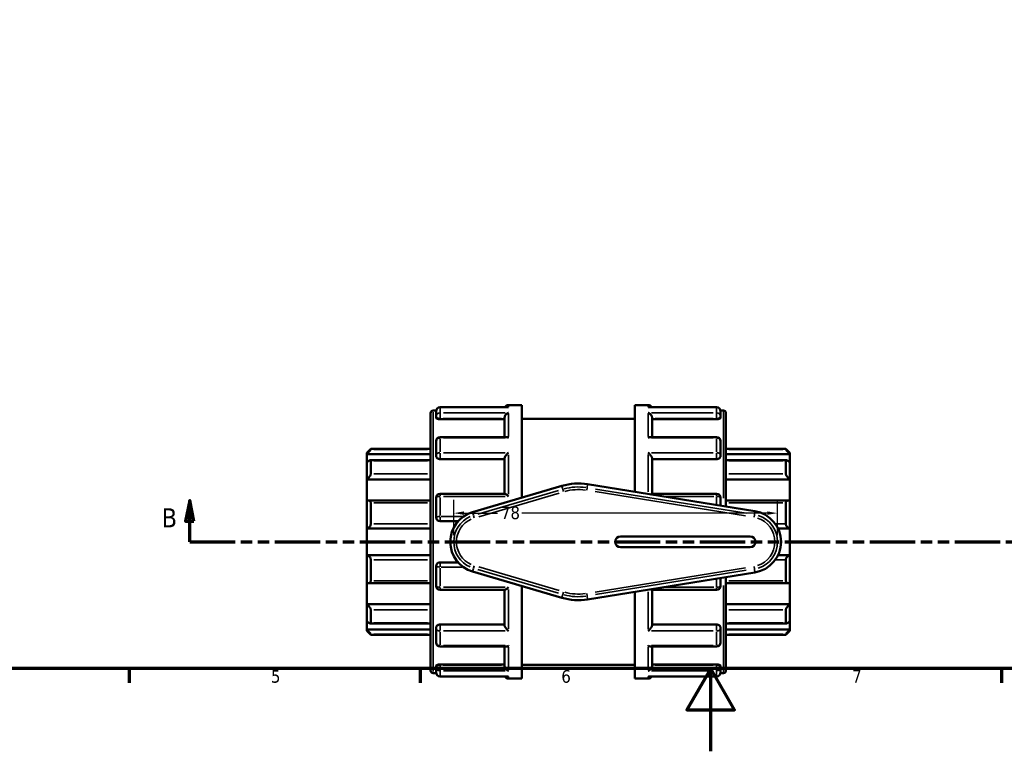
# Model space of a CAD drawing. Header units: millimetres. Extents: x 0 to 900, y -246 to 612.
# Tile 3 of 10: x 254 to 491, y 0 to 176. Entities that reach past the tile are written whole.
import ezdxf

# ---------------------------------------------------------------- set-up
doc = ezdxf.new("R2010")
doc.units = ezdxf.units.MM
doc.linetypes.add('DOUBLE_DASH_CHAIN', pattern=[1.2403, 0.6614, -0.0827, 0.1654, -0.0827, 0.1654, -0.0827])
for name, color, linetype, lineweight in [('Border (ANSI)', 7, 'Continuous', 70), ('Dimension (ANSI)', 7, 'Continuous', 25), ('Section Line (ANSI)', 7, 'DOUBLE_DASH_CHAIN', 70), ('Visible (ANSI)', 7, 'Continuous', 50), ('Visible Narrow (ANSI)', 7, 'Continuous', 35)]:
    doc.layers.add(name, color=color, linetype=linetype, lineweight=lineweight)
doc.styles.add('Label Text (ANSI)', font='tahoma.ttf')
doc.styles.add('Note Text (ANSI)', font='tahoma.ttf')
doc.dimstyles.new('Default - mm (ANSI)', dxfattribs={"dimtxt": 3.048, "dimasz": 2.5, "dimexe": 3.175, "dimexo": 1.6002, "dimgap": 0.8, "dimtad": 0, "dimtoh": 1, "dimrnd": 1e-08, "dimzin": 4, "dimdsep": 46, "dimtxsty": 'Note Text (ANSI)', "dimcen": 0.09, "dimdle": 10, "dimclrd": 256, "dimclre": 256, "dimclrt": 256, "dimadec": 1, "dimazin": 1, "dimtfac": 1, "dimtofl": 0, "dimtmove": 0, "dimatfit": 3, "dimfxl": 1, "dimtolj": 1, "dimtzin": 4, "dimlwd": -1, "dimlwe": -1, "dimarcsym": 0})

# ---------------------------------------------------------------- blocks, each defined once
blk = doc.blocks.new('Borders Default Border')
at = {"layer": 'Border (ANSI)'}
for p, q in [((280.33, 20), (280.33, 16.55)), ((350.42, 20), (350.42, 16.55)), ((490.58, 20), (490.58, 16.55))]:
    blk.add_line(p, q, dxfattribs=at)
at = {"layer": 'Border (ANSI)', "flags": 128}
for points in [[(20, 20), (20, 574), (821, 574), (821, 20), (20, 20)], [(420.5, 0), (420.5, 20), (414.73, 10), (426.27, 10), (420.5, 20)]]:
    blk.add_lwpolyline(points, dxfattribs=at)
at = {"layer": 'Border (ANSI)', "char_height": 3.05, "attachment_point": 7, "style": 'Note Text (ANSI)'}
for s, insert in [('5', (314.48, 16.49)), ('6', (384.49, 16.49)), ('7', (454.6, 16.55))]:
    blk.add_mtext(s, dxfattribs=dict(at, insert=insert))
blk = doc.blocks.new('2dTransSection0')
at = {"layer": 'Section Line (ANSI)', "linetype": 'Continuous'}
for p, q in [((294.9, 60.53), (293.9, 55.53)), ((294.9, 55.53), (294.9, 60.53)), ((295.9, 55.53), (294.9, 60.53)), ((293.9, 55.53), (295.9, 55.53)), ((294.9, 50.53), (294.9, 55.53)), ((294.9, 50.53), (305.8, 50.53))]:
    blk.add_line(p, q, dxfattribs=at)
at = {"layer": 'Section Line (ANSI)', "linetype": 'DOUBLE_DASH_CHAIN', "ltscale": 16.526573}
blk.add_line((294.9, 50.53), (613.27, 50.53), dxfattribs=at)
at = {"layer": 'Section Line (ANSI)', "linetype": 'Continuous', "flags": 128}
blk.add_lwpolyline([(295.9, 55.53), (294.9, 60.53), (293.9, 55.53), (295.9, 55.53)], dxfattribs=at)
at = {"layer": 'Section Line (ANSI)'}
blk.add_solid([(295.9, 55.53), (294.9, 60.53), (293.9, 55.53), (295.9, 55.53)], dxfattribs=at)
at = {"layer": 'Section Line (ANSI)', "insert": (288.15, 54.03), "char_height": 4.57, "attachment_point": 7, "style": 'Label Text (ANSI)'}
blk.add_mtext('B', dxfattribs=at)
blk = doc.blocks.new('*D12')
at = {"layer": 'Defpoints', "color": 0, "transparency": 16777216}
for p in [(358.55, 57.45), (358.55, 50.53), (436.62, 50.53)]:
    blk.add_point(p, dxfattribs=at)
at = {"layer": 'Dimension (ANSI)', "transparency": 16777216}
for p, q in [((358.55, 52.13), (358.55, 60.63)), ((436.62, 52.13), (436.62, 60.63)), ((361.05, 57.45), (369.14, 57.45)), ((434.12, 57.45), (374.96, 57.45))]:
    blk.add_line(p, q, dxfattribs=at)
for points in [[(361.05, 57.87), (361.05, 57.04), (358.55, 57.45)], [(434.12, 57.87), (434.12, 57.04), (436.62, 57.45)]]:
    blk.add_solid(points, dxfattribs=at)
at = {"layer": 'Dimension (ANSI)', "transparency": 16777216, "insert": (369.94, 59.05), "char_height": 3.048, "attachment_point": 1, "style": 'Note Text (ANSI)'}
blk.add_mtext('\\A1;78', dxfattribs=at)

msp = doc.modelspace()

# ---------------------------------------------------------------- linework, layer by layer
at = {"layer": 'Visible (ANSI)'}
for p, q in [((371.764, 83.529), (374.984, 83.529)), ((374.984, 61.19), (374.984, 83.529)), ((402.184, 62.58), (402.184, 83.529)), ((402.184, 83.529), (405.404, 83.529)), ((352.984, 19.489), (352.984, 81.569)), ((353.624, 82.209), (354.323, 82.209)), ((354.304, 80.755), (354.304, 82.019)), ((354.304, 80.755), (354.304, 80.438)), ((371.589, 82.979), (355.264, 82.979)), ((421.904, 82.979), (405.578, 82.979)), ((422.845, 82.209), (423.544, 82.209)), ((422.864, 82.019), (422.864, 80.755)), ((422.864, 80.438), (422.864, 80.755)), ((424.184, 81.569), (424.184, 59.027)), ((355.264, 80.102), (370.804, 80.102)), ((370.804, 75.805), (370.804, 80.423)), ((374.984, 80.229), (402.184, 80.229)), ((406.364, 75.805), (406.364, 80.423)), ((421.904, 80.102), (406.364, 80.102)), ((354.304, 71.392), (354.304, 74.845)), ((371.146, 75.805), (355.264, 75.805)), ((421.904, 75.805), (406.022, 75.805)), ((422.864, 74.845), (422.864, 71.392)), ((337.584, 71.969), (338.544, 72.929)), ((337.584, 71.68), (337.584, 71.969)), ((337.584, 71.68), (352.984, 71.68)), ((337.584, 69.702), (337.584, 71.68)), ((338.544, 72.929), (338.544, 72.769)), ((338.544, 72.929), (352.984, 72.929)), ((354.304, 71.392), (354.304, 71.209)), ((422.864, 71.209), (422.864, 71.392)), ((424.184, 72.929), (438.624, 72.929)), ((439.584, 71.68), (424.184, 71.68)), ((438.624, 72.769), (438.624, 72.929)), ((439.584, 71.969), (438.624, 72.929)), ((439.584, 71.969), (439.584, 71.68)), ((439.584, 71.68), (439.584, 69.702)), ((337.584, 65.579), (337.584, 69.702)), ((352.984, 70.213), (338.427, 70.213)), ((338.544, 70.092), (338.544, 66.951)), ((355.264, 70.461), (370.804, 70.461)), ((370.804, 62.116), (370.804, 70.654)), ((406.364, 62.116), (406.364, 70.654)), ((421.904, 70.461), (406.364, 70.461)), ((438.741, 70.213), (424.184, 70.213)), ((438.624, 66.951), (438.624, 70.092)), ((439.584, 69.702), (439.584, 65.579)), ((337.584, 65.579), (352.984, 65.579)), ((337.584, 60.401), (337.584, 65.579)), ((431.174, 57.898), (390.826, 64.414)), ((439.584, 65.579), (424.184, 65.579)), ((439.584, 65.579), (439.584, 60.401)), ((370.863, 62.116), (355.264, 62.116)), ((384.617, 64.022), (363.078, 57.69)), ((421.904, 62.116), (406.305, 62.116)), ((337.584, 53.729), (337.584, 60.401)), ((352.984, 60.499), (338.005, 60.499)), ((338.544, 59.942), (338.544, 54.86)), ((354.304, 56.439), (354.304, 61.156)), ((422.864, 61.156), (422.864, 59.24)), ((439.163, 60.499), (424.184, 60.499)), ((438.624, 54.86), (438.624, 59.942)), ((439.584, 60.401), (439.584, 53.729)), ((355.264, 55.479), (359.596, 55.479)), ((337.584, 53.729), (352.984, 53.729)), ((337.584, 47.329), (337.584, 53.729)), ((439.584, 53.729), (436.728, 53.729)), ((439.584, 53.729), (439.584, 47.329)), ((429.984, 51.849), (398.784, 51.849)), ((398.784, 49.209), (429.984, 49.209)), ((337.584, 40.657), (337.584, 47.329)), ((337.584, 47.329), (352.984, 47.329)), ((338.544, 46.197), (338.544, 41.115)), ((359.596, 45.579), (355.264, 45.579)), ((439.584, 47.329), (436.728, 47.329)), ((438.624, 41.115), (438.624, 46.197)), ((439.584, 47.329), (439.584, 40.657)), ((354.304, 39.902), (354.304, 44.619)), ((363.078, 43.367), (384.617, 37.035)), ((390.826, 36.644), (431.174, 43.16)), ((337.584, 35.479), (337.584, 40.657)), ((338.005, 40.559), (352.984, 40.559)), ((422.864, 41.818), (422.864, 39.902)), ((424.184, 42.031), (424.184, 19.489)), ((424.184, 40.559), (439.163, 40.559)), ((439.584, 40.657), (439.584, 35.479)), ((355.264, 38.942), (370.863, 38.942)), ((370.804, 30.403), (370.804, 38.942)), ((374.984, 17.529), (374.984, 39.867)), ((402.184, 17.529), (402.184, 38.478)), ((406.305, 38.942), (421.904, 38.942)), ((406.364, 30.403), (406.364, 38.942)), ((337.584, 35.479), (352.984, 35.479)), ((337.584, 31.355), (337.584, 35.479)), ((338.544, 34.107), (338.544, 30.966)), ((439.584, 35.479), (424.184, 35.479)), ((438.624, 30.966), (438.624, 34.107)), ((439.584, 35.479), (439.584, 31.355)), ((337.584, 29.378), (337.584, 31.355)), ((439.584, 31.355), (439.584, 29.378)), ((337.584, 29.378), (352.984, 29.378)), ((337.584, 29.089), (337.584, 29.378)), ((337.584, 29.089), (338.544, 28.129)), ((338.427, 30.844), (352.984, 30.844)), ((354.304, 29.849), (354.304, 29.665)), ((354.304, 26.212), (354.304, 29.665)), ((355.264, 30.597), (370.804, 30.597)), ((421.904, 30.597), (406.364, 30.597)), ((422.864, 29.665), (422.864, 29.849)), ((422.864, 29.665), (422.864, 26.212)), ((424.184, 30.844), (438.741, 30.844)), ((439.584, 29.378), (424.184, 29.378)), ((439.584, 29.089), (438.624, 28.129)), ((439.584, 29.378), (439.584, 29.089)), ((338.544, 28.289), (338.544, 28.129)), ((338.544, 28.129), (352.984, 28.129)), ((424.184, 28.129), (438.624, 28.129)), ((438.624, 28.129), (438.624, 28.289)), ((355.264, 25.252), (371.146, 25.252)), ((370.804, 20.634), (370.804, 25.252)), ((406.022, 25.252), (421.904, 25.252)), ((406.364, 20.634), (406.364, 25.252)), ((354.304, 20.62), (354.304, 20.302)), ((354.304, 19.039), (354.304, 20.302)), ((355.264, 20.955), (370.804, 20.955)), ((374.984, 20.829), (402.184, 20.829)), ((421.904, 20.955), (406.364, 20.955)), ((422.864, 20.302), (422.864, 20.62)), ((422.864, 20.302), (422.864, 19.039)), ((353.624, 18.849), (354.323, 18.849)), ((355.264, 18.079), (371.589, 18.079)), ((371.764, 17.529), (374.984, 17.529)), ((402.184, 17.529), (405.404, 17.529)), ((405.578, 18.079), (421.904, 18.079)), ((422.845, 18.849), (423.544, 18.849))]:
    msp.add_line(p, q, dxfattribs=at)
for centre, radius, start, end in [((371.764, 82.569), 0.96, 90, 154.70335), ((405.404, 82.569), 0.96, 25.29665, 90), ((353.624, 81.569), 0.64, 90, 180), ((355.264, 82.019), 0.96, 90, 180), ((421.904, 82.019), 0.96, 0, 90), ((423.544, 81.569), 0.64, 0, 90), ((355.264, 74.845), 0.96, 90, 180), ((421.904, 74.845), 0.96, 0, 90), ((388.584, 50.529), 14.065, 80.82675, 106.38267), ((355.264, 61.156), 0.96, 90, 180), ((421.904, 61.156), 0.96, 0, 90), ((365.184, 50.529), 7.465, 106.38267, 253.61733), ((429.984, 50.529), 7.465, 279.17325, 80.82675), ((355.264, 56.439), 0.96, 180, 270), ((398.784, 50.529), 1.32, 90, 270), ((429.984, 50.529), 1.32, 270, 90), ((355.264, 44.619), 0.96, 90, 180), ((355.264, 39.902), 0.96, 180, 270), ((421.904, 39.902), 0.96, 270, 0), ((388.584, 50.529), 14.065, 253.61733, 279.17325), ((355.264, 26.212), 0.96, 180, 270), ((421.904, 26.212), 0.96, 270, 0), ((353.624, 19.489), 0.64, 180, 270), ((355.264, 19.039), 0.96, 180, 270), ((421.904, 19.039), 0.96, 270, 0), ((423.544, 19.489), 0.64, 270, 0), ((371.764, 18.489), 0.96, 205.29665, 270), ((405.404, 18.489), 0.96, 270, 334.70335)]:
    msp.add_arc(centre, radius, start, end, dxfattribs=at)
for points, knots in [([(370.804, 80.423), (370.804, 80.508), (370.817, 80.595), (370.867, 80.781), (370.907, 80.876), (371.022, 81.084), (371.101, 81.19), (371.272, 81.371), (371.364, 81.447), (371.556, 81.574), (371.658, 81.625), (371.761, 81.66), (371.762, 81.66), (371.764, 81.661)], [0, 0, 0, 0, 0.02699288, 0.02699288, 0.05796193, 0.05796193, 0.0992123, 0.0992123, 0.14004962, 0.14004962, 0.18293512, 0.18293512, 0.18355319, 0.18355319, 0.18355319, 0.18355319]), ([(371.764, 82.963), (371.762, 82.963), (371.761, 82.963), (371.703, 82.974), (371.646, 82.979), (371.589, 82.979)], [-0.000624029, -0.000624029, -0.000624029, -0.000624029, 0, 0, 0.024267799, 0.024267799, 0.024267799, 0.024267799]), ([(405.578, 82.979), (405.522, 82.979), (405.465, 82.974), (405.407, 82.963), (405.405, 82.963), (405.404, 82.963)], [0.15890011, 0.15890011, 0.15890011, 0.15890011, 0.182935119, 0.182935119, 0.183553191, 0.183553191, 0.183553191, 0.183553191]), ([(405.404, 81.661), (405.405, 81.66), (405.407, 81.66), (405.508, 81.625), (405.608, 81.576), (405.797, 81.452), (405.888, 81.377), (406.059, 81.199), (406.14, 81.093), (406.257, 80.885), (406.298, 80.789), (406.35, 80.602), (406.363, 80.515), (406.364, 80.428), (406.364, 80.425), (406.364, 80.423)], [-0.00062403, -0.00062403, -0.00062403, -0.00062403, 0, 0, 0.04256749, 0.04256749, 0.083165, 0.083165, 0.1251956, 0.1251956, 0.15665899, 0.15665899, 0.18394205, 0.18394205, 0.18468882, 0.18468882, 0.18468882, 0.18468882]), ([(355.264, 80.102), (355.143, 80.102), (355.015, 80.111), (354.779, 80.146), (354.672, 80.173), (354.501, 80.233), (354.426, 80.271), (354.328, 80.354), (354.304, 80.397), (354.304, 80.438)], [0, 0, 0, 0, 0.03612276, 0.03612276, 0.07224551, 0.07224551, 0.10900719, 0.10900719, 0.14576886, 0.14576886, 0.14576886, 0.14576886]), ([(422.864, 80.438), (422.864, 80.397), (422.84, 80.354), (422.741, 80.271), (422.667, 80.233), (422.496, 80.173), (422.388, 80.146), (422.153, 80.111), (422.024, 80.102), (421.904, 80.102)], [0.14613978, 0.14613978, 0.14613978, 0.14613978, 0.18290145, 0.18290145, 0.21966313, 0.21966313, 0.25578588, 0.25578588, 0.29190864, 0.29190864, 0.29190864, 0.29190864]), ([(371.764, 75.574), (371.762, 75.575), (371.761, 75.576), (371.66, 75.642), (371.56, 75.696), (371.37, 75.772), (371.28, 75.796), (371.179, 75.804), (371.162, 75.805), (371.146, 75.805)], [-0.000624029, -0.000624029, -0.000624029, -0.000624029, 0, 0, 0.042567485, 0.042567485, 0.083164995, 0.083164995, 0.091324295, 0.091324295, 0.091324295, 0.091324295]), ([(406.022, 75.805), (406.008, 75.805), (405.995, 75.805), (405.896, 75.798), (405.804, 75.774), (405.611, 75.698), (405.51, 75.643), (405.407, 75.576), (405.405, 75.575), (405.404, 75.574)], [0.092483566, 0.092483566, 0.092483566, 0.092483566, 0.099212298, 0.099212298, 0.140049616, 0.140049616, 0.182935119, 0.182935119, 0.183553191, 0.183553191, 0.183553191, 0.183553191]), ([(338.544, 72.769), (338.544, 72.761), (338.537, 72.745), (338.509, 72.701), (338.489, 72.672), (338.411, 72.57), (338.336, 72.481), (338.163, 72.283), (338.048, 72.158), (337.814, 71.911), (337.695, 71.79), (337.584, 71.68)], [0.18102221, 0.18102221, 0.18102221, 0.18102221, 0.20143776, 0.20143776, 0.22185331, 0.22185331, 0.26268442, 0.26268442, 0.31236442, 0.31236442, 0.3590186, 0.3590186, 0.3590186, 0.3590186]), ([(355.264, 70.461), (355.143, 70.461), (355.015, 70.48), (354.779, 70.557), (354.672, 70.614), (354.501, 70.747), (354.426, 70.832), (354.328, 71.016), (354.304, 71.116), (354.304, 71.209)], [0, 0, 0, 0, 0.03612276, 0.03612276, 0.07224551, 0.07224551, 0.10900719, 0.10900719, 0.14576886, 0.14576886, 0.14576886, 0.14576886]), ([(370.804, 70.654), (370.804, 70.712), (370.817, 70.778), (370.867, 70.932), (370.907, 71.019), (371.022, 71.222), (371.101, 71.337), (371.272, 71.553), (371.364, 71.655), (371.556, 71.846), (371.658, 71.936), (371.761, 72.015), (371.762, 72.016), (371.764, 72.017)], [0, 0, 0, 0, 0.02699288, 0.02699288, 0.05796193, 0.05796193, 0.0992123, 0.0992123, 0.14004962, 0.14004962, 0.18293512, 0.18293512, 0.18355319, 0.18355319, 0.18355319, 0.18355319]), ([(405.404, 72.017), (405.405, 72.016), (405.407, 72.015), (405.508, 71.937), (405.608, 71.849), (405.797, 71.662), (405.888, 71.562), (406.059, 71.347), (406.14, 71.231), (406.257, 71.026), (406.298, 70.939), (406.35, 70.784), (406.363, 70.717), (406.364, 70.657), (406.364, 70.656), (406.364, 70.654)], [-0.00062403, -0.00062403, -0.00062403, -0.00062403, 0, 0, 0.04256749, 0.04256749, 0.083165, 0.083165, 0.1251956, 0.1251956, 0.15665899, 0.15665899, 0.18394205, 0.18394205, 0.18468882, 0.18468882, 0.18468882, 0.18468882]), ([(422.864, 71.209), (422.864, 71.116), (422.84, 71.016), (422.741, 70.832), (422.667, 70.747), (422.496, 70.614), (422.388, 70.557), (422.153, 70.48), (422.024, 70.461), (421.904, 70.461)], [0.14613978, 0.14613978, 0.14613978, 0.14613978, 0.18290145, 0.18290145, 0.21966313, 0.21966313, 0.25578588, 0.25578588, 0.29190864, 0.29190864, 0.29190864, 0.29190864]), ([(439.584, 71.68), (439.473, 71.79), (439.354, 71.911), (439.119, 72.158), (439.005, 72.283), (438.831, 72.481), (438.757, 72.57), (438.679, 72.672), (438.659, 72.701), (438.631, 72.745), (438.624, 72.761), (438.624, 72.769)], [0.34517896, 0.34517896, 0.34517896, 0.34517896, 0.39183314, 0.39183314, 0.44151314, 0.44151314, 0.48234424, 0.48234424, 0.50275979, 0.50275979, 0.52317534, 0.52317534, 0.52317534, 0.52317534]), ([(337.584, 69.702), (337.695, 69.8), (337.814, 69.897), (338.048, 70.063), (338.163, 70.131), (338.336, 70.204), (338.411, 70.221), (338.489, 70.204), (338.509, 70.192), (338.537, 70.152), (338.544, 70.125), (338.544, 70.092)], [0.34517896, 0.34517896, 0.34517896, 0.34517896, 0.39183314, 0.39183314, 0.44151314, 0.44151314, 0.48234424, 0.48234424, 0.50275979, 0.50275979, 0.52317534, 0.52317534, 0.52317534, 0.52317534]), ([(438.624, 70.092), (438.624, 70.125), (438.631, 70.152), (438.659, 70.192), (438.679, 70.204), (438.757, 70.221), (438.831, 70.204), (439.005, 70.131), (439.119, 70.063), (439.354, 69.897), (439.473, 69.8), (439.584, 69.702)], [0.18102221, 0.18102221, 0.18102221, 0.18102221, 0.20143776, 0.20143776, 0.22185331, 0.22185331, 0.26268442, 0.26268442, 0.31236442, 0.31236442, 0.3590186, 0.3590186, 0.3590186, 0.3590186]), ([(338.544, 66.951), (338.544, 66.905), (338.537, 66.853), (338.509, 66.741), (338.489, 66.682), (338.411, 66.5), (338.336, 66.373), (338.163, 66.126), (338.048, 65.991), (337.814, 65.758), (337.695, 65.658), (337.584, 65.579)], [0.18102221, 0.18102221, 0.18102221, 0.18102221, 0.20143776, 0.20143776, 0.22185331, 0.22185331, 0.26268442, 0.26268442, 0.31236442, 0.31236442, 0.3590186, 0.3590186, 0.3590186, 0.3590186]), ([(439.584, 65.579), (439.473, 65.658), (439.354, 65.758), (439.119, 65.991), (439.005, 66.126), (438.831, 66.373), (438.757, 66.5), (438.679, 66.682), (438.659, 66.741), (438.631, 66.853), (438.624, 66.905), (438.624, 66.951)], [0.34517896, 0.34517896, 0.34517896, 0.34517896, 0.39183314, 0.39183314, 0.44151314, 0.44151314, 0.48234424, 0.48234424, 0.50275979, 0.50275979, 0.52317534, 0.52317534, 0.52317534, 0.52317534]), ([(371.764, 61.474), (371.762, 61.475), (371.761, 61.477), (371.66, 61.573), (371.56, 61.664), (371.37, 61.823), (371.28, 61.894), (371.109, 62.014), (371.028, 62.063), (370.922, 62.107), (370.889, 62.116), (370.863, 62.116)], [-0.00062403, -0.00062403, -0.00062403, -0.00062403, 0, 0, 0.04256749, 0.04256749, 0.083165, 0.083165, 0.1251956, 0.1251956, 0.14961185, 0.14961185, 0.14961185, 0.14961185]), ([(406.305, 62.116), (406.28, 62.116), (406.248, 62.107), (406.148, 62.067), (406.072, 62.022), (405.989, 61.965)], [0.034748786, 0.034748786, 0.034748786, 0.034748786, 0.05796193, 0.05796193, 0.097806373, 0.097806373, 0.097806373, 0.097806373]), ([(337.584, 60.401), (337.695, 60.45), (337.814, 60.484), (338.048, 60.507), (338.163, 60.491), (338.336, 60.411), (338.411, 60.351), (338.489, 60.221), (338.509, 60.172), (338.537, 60.063), (338.544, 60.004), (338.544, 59.942)], [0.34517896, 0.34517896, 0.34517896, 0.34517896, 0.39183314, 0.39183314, 0.44151314, 0.44151314, 0.48234424, 0.48234424, 0.50275979, 0.50275979, 0.52317534, 0.52317534, 0.52317534, 0.52317534]), ([(438.624, 59.942), (438.624, 60.004), (438.631, 60.063), (438.659, 60.172), (438.679, 60.221), (438.757, 60.351), (438.831, 60.411), (439.005, 60.491), (439.119, 60.507), (439.354, 60.484), (439.473, 60.45), (439.584, 60.401)], [0.18102221, 0.18102221, 0.18102221, 0.18102221, 0.20143776, 0.20143776, 0.22185331, 0.22185331, 0.26268442, 0.26268442, 0.31236442, 0.31236442, 0.3590186, 0.3590186, 0.3590186, 0.3590186]), ([(338.544, 54.86), (338.544, 54.793), (338.537, 54.725), (338.509, 54.589), (338.489, 54.521), (338.411, 54.329), (338.336, 54.213), (338.163, 54.011), (338.048, 53.918), (337.814, 53.788), (337.695, 53.748), (337.584, 53.729)], [0.18102221, 0.18102221, 0.18102221, 0.18102221, 0.20143776, 0.20143776, 0.22185331, 0.22185331, 0.26268442, 0.26268442, 0.31236442, 0.31236442, 0.3590186, 0.3590186, 0.3590186, 0.3590186]), ([(439.584, 53.729), (439.473, 53.748), (439.354, 53.788), (439.119, 53.918), (439.005, 54.011), (438.831, 54.213), (438.757, 54.329), (438.679, 54.521), (438.659, 54.589), (438.631, 54.725), (438.624, 54.793), (438.624, 54.86)], [0.34517896, 0.34517896, 0.34517896, 0.34517896, 0.39183314, 0.39183314, 0.44151314, 0.44151314, 0.48234424, 0.48234424, 0.50275979, 0.50275979, 0.52317534, 0.52317534, 0.52317534, 0.52317534]), ([(337.584, 47.329), (337.695, 47.31), (337.814, 47.27), (338.048, 47.139), (338.163, 47.046), (338.336, 46.844), (338.411, 46.729), (338.489, 46.536), (338.509, 46.469), (338.537, 46.333), (338.544, 46.264), (338.544, 46.197)], [0.34517896, 0.34517896, 0.34517896, 0.34517896, 0.39183314, 0.39183314, 0.44151314, 0.44151314, 0.48234424, 0.48234424, 0.50275979, 0.50275979, 0.52317534, 0.52317534, 0.52317534, 0.52317534]), ([(438.624, 46.197), (438.624, 46.264), (438.631, 46.333), (438.659, 46.469), (438.679, 46.536), (438.757, 46.729), (438.831, 46.844), (439.005, 47.046), (439.119, 47.139), (439.354, 47.27), (439.473, 47.31), (439.584, 47.329)], [0.18102221, 0.18102221, 0.18102221, 0.18102221, 0.20143776, 0.20143776, 0.22185331, 0.22185331, 0.26268442, 0.26268442, 0.31236442, 0.31236442, 0.3590186, 0.3590186, 0.3590186, 0.3590186]), ([(338.544, 41.115), (338.544, 41.053), (338.537, 40.994), (338.509, 40.886), (338.489, 40.836), (338.411, 40.707), (338.336, 40.646), (338.163, 40.566), (338.048, 40.551), (337.814, 40.573), (337.695, 40.608), (337.584, 40.657)], [0.18102221, 0.18102221, 0.18102221, 0.18102221, 0.20143776, 0.20143776, 0.22185331, 0.22185331, 0.26268442, 0.26268442, 0.31236442, 0.31236442, 0.3590186, 0.3590186, 0.3590186, 0.3590186]), ([(439.584, 40.657), (439.473, 40.608), (439.354, 40.573), (439.119, 40.551), (439.005, 40.566), (438.831, 40.646), (438.757, 40.707), (438.679, 40.836), (438.659, 40.886), (438.631, 40.994), (438.624, 41.053), (438.624, 41.115)], [0.34517896, 0.34517896, 0.34517896, 0.34517896, 0.39183314, 0.39183314, 0.44151314, 0.44151314, 0.48234424, 0.48234424, 0.50275979, 0.50275979, 0.52317534, 0.52317534, 0.52317534, 0.52317534]), ([(370.863, 38.942), (370.888, 38.942), (370.92, 38.95), (371.022, 38.992), (371.101, 39.039), (371.272, 39.157), (371.364, 39.229), (371.556, 39.391), (371.658, 39.482), (371.761, 39.581), (371.762, 39.582), (371.764, 39.583)], [0.03474879, 0.03474879, 0.03474879, 0.03474879, 0.05796193, 0.05796193, 0.0992123, 0.0992123, 0.14004962, 0.14004962, 0.18293512, 0.18293512, 0.18355319, 0.18355319, 0.18355319, 0.18355319]), ([(405.989, 39.093), (406.07, 39.037), (406.145, 38.993), (406.245, 38.951), (406.279, 38.942), (406.305, 38.942)], [0.08595267, 0.08595267, 0.08595267, 0.08595267, 0.125195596, 0.125195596, 0.149611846, 0.149611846, 0.149611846, 0.149611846]), ([(337.584, 35.479), (337.695, 35.399), (337.814, 35.3), (338.048, 35.067), (338.163, 34.932), (338.336, 34.685), (338.411, 34.558), (338.489, 34.376), (338.509, 34.317), (338.537, 34.205), (338.544, 34.153), (338.544, 34.107)], [0.34517896, 0.34517896, 0.34517896, 0.34517896, 0.39183314, 0.39183314, 0.44151314, 0.44151314, 0.48234424, 0.48234424, 0.50275979, 0.50275979, 0.52317534, 0.52317534, 0.52317534, 0.52317534]), ([(438.624, 34.107), (438.624, 34.153), (438.631, 34.205), (438.659, 34.317), (438.679, 34.376), (438.757, 34.558), (438.831, 34.685), (439.005, 34.932), (439.119, 35.067), (439.354, 35.3), (439.473, 35.399), (439.584, 35.479)], [0.18102221, 0.18102221, 0.18102221, 0.18102221, 0.20143776, 0.20143776, 0.22185331, 0.22185331, 0.26268442, 0.26268442, 0.31236442, 0.31236442, 0.3590186, 0.3590186, 0.3590186, 0.3590186]), ([(338.544, 30.966), (338.544, 30.933), (338.537, 30.906), (338.509, 30.866), (338.489, 30.853), (338.411, 30.836), (338.336, 30.854), (338.163, 30.927), (338.048, 30.995), (337.814, 31.161), (337.695, 31.257), (337.584, 31.355)], [0.18102221, 0.18102221, 0.18102221, 0.18102221, 0.20143776, 0.20143776, 0.22185331, 0.22185331, 0.26268442, 0.26268442, 0.31236442, 0.31236442, 0.3590186, 0.3590186, 0.3590186, 0.3590186]), ([(439.584, 31.355), (439.473, 31.257), (439.354, 31.161), (439.119, 30.995), (439.005, 30.927), (438.831, 30.854), (438.757, 30.836), (438.679, 30.853), (438.659, 30.866), (438.631, 30.906), (438.624, 30.933), (438.624, 30.966)], [0.34517896, 0.34517896, 0.34517896, 0.34517896, 0.39183314, 0.39183314, 0.44151314, 0.44151314, 0.48234424, 0.48234424, 0.50275979, 0.50275979, 0.52317534, 0.52317534, 0.52317534, 0.52317534]), ([(337.584, 29.378), (337.695, 29.268), (337.814, 29.147), (338.048, 28.9), (338.163, 28.774), (338.336, 28.577), (338.411, 28.488), (338.489, 28.386), (338.509, 28.357), (338.537, 28.312), (338.544, 28.297), (338.544, 28.289)], [0.34517896, 0.34517896, 0.34517896, 0.34517896, 0.39183314, 0.39183314, 0.44151314, 0.44151314, 0.48234424, 0.48234424, 0.50275979, 0.50275979, 0.52317534, 0.52317534, 0.52317534, 0.52317534]), ([(354.304, 29.849), (354.304, 29.941), (354.328, 30.041), (354.426, 30.226), (354.501, 30.31), (354.672, 30.443), (354.779, 30.501), (355.015, 30.578), (355.143, 30.597), (355.264, 30.597)], [-0.14576886, -0.14576886, -0.14576886, -0.14576886, -0.10900719, -0.10900719, -0.07224551, -0.07224551, -0.03612276, -0.03612276, 0, 0, 0, 0]), ([(371.764, 29.04), (371.762, 29.041), (371.761, 29.043), (371.66, 29.121), (371.56, 29.209), (371.37, 29.396), (371.28, 29.496), (371.109, 29.71), (371.028, 29.827), (370.911, 30.031), (370.87, 30.119), (370.818, 30.274), (370.805, 30.34), (370.804, 30.4), (370.804, 30.402), (370.804, 30.403)], [-0.00062403, -0.00062403, -0.00062403, -0.00062403, 0, 0, 0.04256749, 0.04256749, 0.083165, 0.083165, 0.1251956, 0.1251956, 0.15665899, 0.15665899, 0.18394205, 0.18394205, 0.18468882, 0.18468882, 0.18468882, 0.18468882]), ([(406.364, 30.403), (406.364, 30.346), (406.351, 30.28), (406.301, 30.126), (406.26, 30.039), (406.146, 29.836), (406.066, 29.72), (405.896, 29.504), (405.804, 29.403), (405.611, 29.212), (405.51, 29.122), (405.407, 29.043), (405.405, 29.041), (405.404, 29.04)], [0, 0, 0, 0, 0.02699288, 0.02699288, 0.05796193, 0.05796193, 0.0992123, 0.0992123, 0.14004962, 0.14004962, 0.18293512, 0.18293512, 0.18355319, 0.18355319, 0.18355319, 0.18355319]), ([(421.904, 30.597), (422.025, 30.597), (422.154, 30.577), (422.39, 30.5), (422.498, 30.442), (422.668, 30.309), (422.742, 30.224), (422.84, 30.04), (422.864, 29.941), (422.864, 29.849)], [0.29190864, 0.29190864, 0.29190864, 0.29190864, 0.3281724, 0.3281724, 0.36443617, 0.36443617, 0.4010569, 0.4010569, 0.43767764, 0.43767764, 0.43767764, 0.43767764]), ([(438.624, 28.289), (438.624, 28.297), (438.631, 28.312), (438.659, 28.357), (438.679, 28.386), (438.757, 28.488), (438.831, 28.577), (439.005, 28.774), (439.119, 28.9), (439.354, 29.147), (439.473, 29.268), (439.584, 29.378)], [0.18102221, 0.18102221, 0.18102221, 0.18102221, 0.20143776, 0.20143776, 0.22185331, 0.22185331, 0.26268442, 0.26268442, 0.31236442, 0.31236442, 0.3590186, 0.3590186, 0.3590186, 0.3590186]), ([(371.146, 25.252), (371.159, 25.252), (371.173, 25.253), (371.272, 25.26), (371.364, 25.284), (371.556, 25.36), (371.658, 25.414), (371.761, 25.482), (371.762, 25.483), (371.764, 25.484)], [0.092483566, 0.092483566, 0.092483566, 0.092483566, 0.099212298, 0.099212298, 0.140049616, 0.140049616, 0.182935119, 0.182935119, 0.183553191, 0.183553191, 0.183553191, 0.183553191]), ([(405.404, 25.484), (405.405, 25.483), (405.407, 25.482), (405.508, 25.416), (405.608, 25.362), (405.797, 25.286), (405.888, 25.262), (405.989, 25.253), (406.006, 25.252), (406.022, 25.252)], [-0.000624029, -0.000624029, -0.000624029, -0.000624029, 0, 0, 0.042567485, 0.042567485, 0.083164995, 0.083164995, 0.091324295, 0.091324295, 0.091324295, 0.091324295]), ([(354.304, 20.62), (354.304, 20.66), (354.328, 20.704), (354.426, 20.786), (354.501, 20.824), (354.672, 20.885), (354.779, 20.911), (355.015, 20.946), (355.143, 20.955), (355.264, 20.955)], [-0.14576886, -0.14576886, -0.14576886, -0.14576886, -0.10900719, -0.10900719, -0.07224551, -0.07224551, -0.03612276, -0.03612276, 0, 0, 0, 0]), ([(371.764, 19.397), (371.762, 19.397), (371.761, 19.398), (371.66, 19.432), (371.56, 19.481), (371.37, 19.606), (371.28, 19.68), (371.109, 19.859), (371.028, 19.965), (370.911, 20.173), (370.87, 20.269), (370.818, 20.456), (370.805, 20.543), (370.804, 20.63), (370.804, 20.632), (370.804, 20.634)], [-0.00062403, -0.00062403, -0.00062403, -0.00062403, 0, 0, 0.04256749, 0.04256749, 0.083165, 0.083165, 0.1251956, 0.1251956, 0.15665899, 0.15665899, 0.18394205, 0.18394205, 0.18468882, 0.18468882, 0.18468882, 0.18468882]), ([(406.364, 20.634), (406.364, 20.55), (406.351, 20.463), (406.301, 20.277), (406.26, 20.181), (406.146, 19.974), (406.066, 19.868), (405.896, 19.687), (405.804, 19.61), (405.611, 19.483), (405.51, 19.433), (405.407, 19.398), (405.405, 19.397), (405.404, 19.397)], [0, 0, 0, 0, 0.02699288, 0.02699288, 0.05796193, 0.05796193, 0.0992123, 0.0992123, 0.14004962, 0.14004962, 0.18293512, 0.18293512, 0.18355319, 0.18355319, 0.18355319, 0.18355319]), ([(421.904, 20.955), (422.024, 20.955), (422.153, 20.946), (422.388, 20.911), (422.496, 20.885), (422.667, 20.824), (422.741, 20.786), (422.84, 20.704), (422.864, 20.66), (422.864, 20.62)], [0.29190864, 0.29190864, 0.29190864, 0.29190864, 0.3280314, 0.3280314, 0.36415416, 0.36415416, 0.40091583, 0.40091583, 0.43767751, 0.43767751, 0.43767751, 0.43767751]), ([(371.589, 18.079), (371.646, 18.079), (371.703, 18.084), (371.761, 18.095), (371.762, 18.095), (371.764, 18.095)], [0.15890011, 0.15890011, 0.15890011, 0.15890011, 0.182935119, 0.182935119, 0.183553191, 0.183553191, 0.183553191, 0.183553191]), ([(405.404, 18.095), (405.405, 18.095), (405.407, 18.095), (405.465, 18.084), (405.522, 18.079), (405.578, 18.079)], [-0.000624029, -0.000624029, -0.000624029, -0.000624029, 0, 0, 0.024267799, 0.024267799, 0.024267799, 0.024267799])]:
    msp.add_open_spline(points, degree=3, knots=knots, dxfattribs=at)
at = {"layer": 'Visible Narrow (ANSI)'}
for p, q in [((371.764, 83.527), (371.764, 83.018)), ((405.404, 83.018), (405.404, 83.527)), ((353.624, 81.819), (353.624, 19.239)), ((355.264, 82.964), (355.264, 82.979)), ((355.264, 82.915), (355.264, 81.743)), ((355.264, 80.35), (355.264, 81.629)), ((356.089, 82.963), (370.939, 82.963)), ((370.939, 81.661), (356.089, 81.661)), ((371.764, 81.452), (371.764, 75.968)), ((405.404, 75.968), (405.404, 81.452)), ((406.229, 82.963), (421.079, 82.963)), ((421.079, 81.661), (406.229, 81.661)), ((421.904, 82.979), (421.904, 82.964)), ((421.904, 81.743), (421.904, 82.915)), ((421.904, 81.629), (421.904, 80.35)), ((423.544, 61.086), (423.544, 82.142)), ((355.264, 80.111), (355.264, 80.266)), ((356.041, 80.275), (370.027, 80.275)), ((407.141, 80.275), (421.127, 80.275)), ((421.904, 80.266), (421.904, 80.111)), ((355.264, 75.595), (355.264, 75.805)), ((355.264, 75.409), (355.264, 72.208)), ((356.089, 75.574), (370.939, 75.574)), ((406.229, 75.574), (421.079, 75.574)), ((421.904, 75.805), (421.904, 75.595)), ((421.904, 72.208), (421.904, 75.409)), ((352.262, 72.769), (339.266, 72.769)), ((355.264, 70.606), (355.264, 71.951)), ((370.939, 72.017), (356.089, 72.017)), ((371.764, 71.549), (371.764, 62.05)), ((405.404, 62.602), (405.404, 71.573)), ((421.079, 72.017), (406.229, 72.017)), ((421.904, 71.951), (421.904, 70.606)), ((437.902, 72.769), (424.906, 72.769)), ((339.266, 70.092), (352.262, 70.092)), ((355.264, 70.466), (355.264, 70.556)), ((356.041, 70.561), (370.027, 70.561)), ((407.141, 70.561), (421.127, 70.561)), ((421.904, 70.556), (421.904, 70.466)), ((424.906, 70.092), (437.902, 70.092)), ((352.262, 66.951), (339.266, 66.951)), ((437.902, 66.951), (424.906, 66.951)), ((390.7, 63.632), (390.819, 64.373)), ((355.264, 61.529), (355.264, 62.114)), ((383.775, 62.907), (364.39, 57.208)), ((364.571, 56.595), (383.955, 62.294)), ((384.84, 63.263), (384.629, 63.983)), ((385.018, 62.657), (384.853, 63.219)), ((390.599, 63.008), (390.693, 63.587)), ((392.609, 62.635), (428.922, 56.771)), ((429.024, 57.402), (392.711, 63.266)), ((421.904, 62.114), (421.904, 61.529)), ((339.266, 59.942), (352.262, 59.942)), ((355.264, 61.236), (355.264, 56.863)), ((356.089, 61.474), (370.939, 61.474)), ((409.673, 61.474), (421.26, 61.474)), ((421.904, 59.5), (421.904, 61.371)), ((424.906, 59.942), (437.902, 59.942)), ((363.302, 56.931), (363.09, 57.65)), ((430.947, 56.493), (431.04, 57.071)), ((431.048, 57.117), (431.167, 57.857)), ((352.262, 54.86), (339.266, 54.86)), ((355.264, 55.482), (355.264, 56.532)), ((360.583, 56.616), (355.544, 56.616)), ((363.48, 56.325), (363.315, 56.887)), ((438.496, 54.86), (436.191, 54.86)), ((339.266, 46.197), (352.262, 46.197)), ((355.264, 44.525), (355.264, 45.575)), ((436.191, 46.197), (438.496, 46.197)), ((355.264, 44.194), (355.264, 39.821)), ((355.544, 44.442), (360.583, 44.442)), ((363.302, 44.126), (363.09, 43.407)), ((363.48, 44.733), (363.315, 44.17)), ((364.39, 43.85), (383.775, 38.151)), ((383.955, 38.764), (364.571, 44.463)), ((428.922, 44.287), (392.609, 38.423)), ((392.711, 37.792), (429.024, 43.656)), ((430.947, 44.565), (431.04, 43.986)), ((431.048, 43.941), (431.167, 43.201)), ((352.262, 41.115), (339.266, 41.115)), ((421.904, 39.686), (421.904, 41.558)), ((437.902, 41.115), (424.906, 41.115)), ((355.264, 38.944), (355.264, 39.528)), ((370.939, 39.583), (356.089, 39.583)), ((371.764, 39.008), (371.764, 29.509)), ((385.018, 38.401), (384.853, 37.838)), ((390.693, 37.471), (390.599, 38.049)), ((405.404, 29.485), (405.404, 38.455)), ((421.26, 39.583), (409.673, 39.583)), ((421.904, 39.528), (421.904, 38.944)), ((423.544, 18.915), (423.544, 39.971)), ((384.84, 37.794), (384.629, 37.075)), ((390.7, 37.425), (390.819, 36.685)), ((339.266, 34.107), (352.262, 34.107)), ((424.906, 34.107), (437.902, 34.107)), ((352.262, 30.966), (339.266, 30.966)), ((437.902, 30.966), (424.906, 30.966)), ((355.264, 30.502), (355.264, 30.592)), ((355.264, 29.107), (355.264, 30.452)), ((355.264, 28.85), (355.264, 25.649)), ((370.027, 30.497), (356.041, 30.497)), ((356.089, 29.04), (370.939, 29.04)), ((406.229, 29.04), (421.079, 29.04)), ((421.127, 30.497), (407.141, 30.497)), ((421.904, 30.592), (421.904, 30.502)), ((421.904, 30.452), (421.904, 29.107)), ((421.904, 25.649), (421.904, 28.85)), ((339.266, 28.289), (352.262, 28.289)), ((424.906, 28.289), (437.902, 28.289)), ((355.264, 25.253), (355.264, 25.462)), ((370.939, 25.484), (356.089, 25.484)), ((371.764, 25.09), (371.764, 19.605)), ((405.404, 19.605), (405.404, 25.09)), ((421.079, 25.484), (406.229, 25.484)), ((421.904, 25.462), (421.904, 25.253)), ((355.264, 20.791), (355.264, 20.946)), ((355.264, 19.428), (355.264, 20.708)), ((355.264, 19.314), (355.264, 18.142)), ((370.027, 20.782), (356.041, 20.782)), ((356.089, 19.397), (370.939, 19.397)), ((406.229, 19.397), (421.079, 19.397)), ((421.127, 20.782), (407.141, 20.782)), ((421.904, 20.946), (421.904, 20.791)), ((421.904, 20.708), (421.904, 19.428)), ((421.904, 18.142), (421.904, 19.314)), ((355.264, 18.079), (355.264, 18.093)), ((370.939, 18.095), (356.089, 18.095)), ((371.764, 18.04), (371.764, 17.53)), ((405.404, 17.53), (405.404, 18.04)), ((421.079, 18.095), (406.229, 18.095)), ((421.904, 18.093), (421.904, 18.079))]:
    msp.add_line(p, q, dxfattribs=at)
for centre, radius, start, end in [((388.584, 50.529), 13.232, 82.10455, 105.10487), ((388.584, 50.529), 12.593, 82.10455, 105.10487), ((365.184, 50.529), 6.632, 113.7444, 246.2556), ((365.184, 50.529), 5.993, 113.7444, 246.2556), ((429.984, 50.529), 5.993, 287.25592, 72.74408), ((429.984, 50.529), 6.632, 287.25592, 72.74408), ((388.584, 50.529), 12.593, 254.89513, 277.89545), ((388.584, 50.529), 13.232, 254.89513, 277.89545)]:
    msp.add_arc(centre, radius, start, end, dxfattribs=at)
for centre, major_axis, ratio, start_param, end_param in [((355.264, 82.019), (-0.96, 0), 0.9828406, 4.7909288, 6.2046455), ((355.264, 80.755), (-0.96, 0), 0.9433934, 4.7909288, 6.2046455), ((355.264, 80.755), (-0.96, 0), 0.5, 0.0785398, 1.4922565), ((421.904, 82.019), (0.96, 0), 0.9828406, 0.0785398, 1.4922565), ((421.904, 80.755), (0.96, 0), 0.9433934, 0.0785398, 1.4922565), ((421.904, 80.755), (0.96, 0), 0.5, 4.7909288, 6.2046455), ((355.264, 74.845), (-0.96, 0), 0.7589365, 4.7909288, 6.2046455), ((421.904, 74.845), (0.96, 0), 0.7589365, 0.0785398, 1.4922565), ((355.264, 71.392), (-0.96, 0), 0.6511647, 4.7909288, 6.2046455), ((355.264, 71.392), (-0.96, 0), 0.8660254, 0.0785398, 1.4922565), ((421.904, 71.392), (0.96, 0), 0.6511647, 0.0785398, 1.4922565), ((421.904, 71.392), (0.96, 0), 0.8660254, 4.7909288, 6.2046455), ((355.264, 61.156), (-0.96, 0), 0.3316759, 4.7909288, 6.2046455), ((421.904, 61.156), (0.96, 0), 0.3316759, 0.0785398, 1.4922565), ((355.264, 56.439), (-0.96, 0), 0.1844569, 4.7909288, 6.2046455), ((355.264, 44.619), (-0.96, 0), 0.1844569, 0.0785398, 1.4922565), ((355.264, 39.902), (-0.96, 0), 0.3316759, 0.0785398, 1.4922565), ((421.904, 39.902), (0.96, 0), 0.3316759, 4.7909288, 6.2046455), ((355.264, 29.665), (-0.96, 0), 0.8660254, 4.7909288, 6.2046455), ((355.264, 29.665), (-0.96, 0), 0.6511647, 0.0785398, 1.4922565), ((421.904, 29.665), (0.96, 0), 0.8660254, 0.0785398, 1.4922565), ((421.904, 29.665), (0.96, 0), 0.6511647, 4.7909288, 6.2046455), ((355.264, 26.212), (-0.96, 0), 0.7589365, 0.0785398, 1.4922565), ((421.904, 26.212), (0.96, 0), 0.7589365, 4.7909288, 6.2046455), ((355.264, 20.302), (-0.96, 0), 0.5, 4.7909288, 6.2046455), ((355.264, 20.302), (-0.96, 0), 0.9433934, 0.0785398, 1.4922565), ((421.904, 20.302), (0.96, 0), 0.5, 0.0785398, 1.4922565), ((421.904, 20.302), (0.96, 0), 0.9433934, 4.7909288, 6.2046455), ((355.264, 19.039), (-0.96, 0), 0.9828406, 0.0785398, 1.4922565), ((421.904, 19.039), (0.96, 0), 0.9828406, 4.7909288, 6.2046455)]:
    msp.add_ellipse(centre, major_axis=major_axis, ratio=ratio, start_param=start_param, end_param=end_param, dxfattribs=at)

# ---------------------------------------------------------------- block references
msp.add_blockref('Borders Default Border', (0, 0))
at = {"layer": 'Section Line (ANSI)'}
msp.add_blockref('2dTransSection0', (0, 0), dxfattribs=at)

# ---------------------------------------------------------------- dimensions: what is measured, and where the dimension line sits
at = {"layer": 'Dimension (ANSI)'}
dim = msp.add_linear_dim(base=(358.552, 57.454), p1=(436.616, 50.529), p2=(358.552, 50.529), angle=180, dimstyle='Default - mm (ANSI)', override={"dimtoh": 0, "dimdec": 0, "dimtp": 0, "dimtm": 0, "dimtdec": 2, "dimatfit": 1}, dxfattribs=at)
dim.commit()
dim.dimension.update_dxf_attribs({"geometry": '*D12', "text_midpoint": (372.053, 57.454), "dimtype": 160})

doc.saveas('drawing.dxf')
